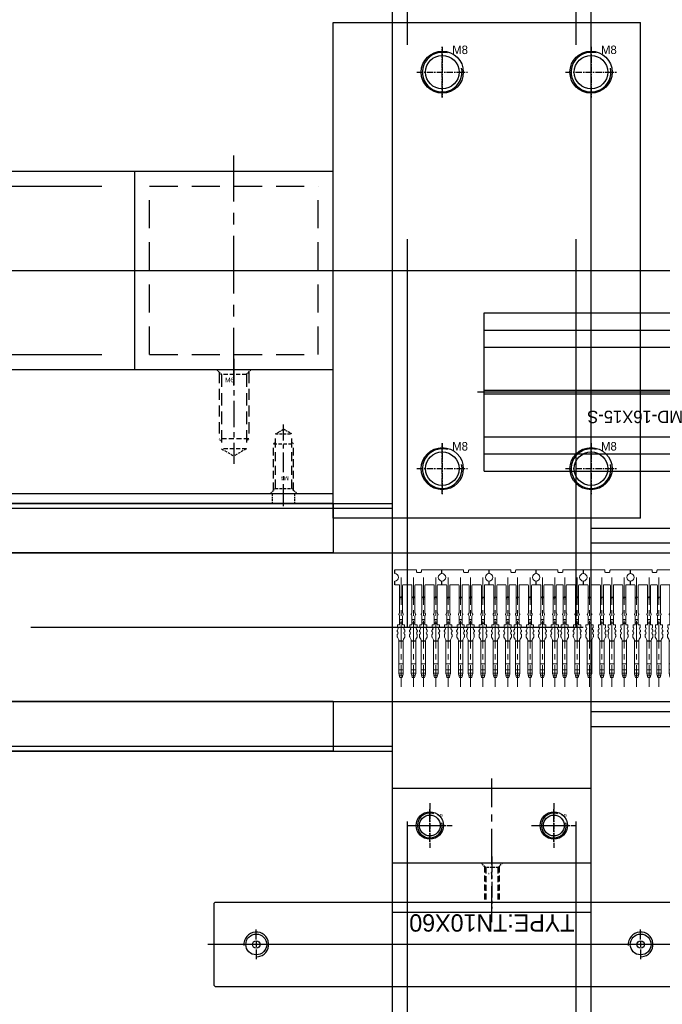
# Model space of a CAD drawing. Header units: millimetres. Extents: x -1657 to 8845, y -11980 to 3013.
# Tile 113 of 256: x 6 to 136, y 626 to 825. Entities that reach past the tile are written whole.
import ezdxf

# ---------------------------------------------------------------- set-up
doc = ezdxf.new("R2010")
doc.units = ezdxf.units.MM
for name, pattern in [('CENTER', [2, 1.25, -0.25, 0.25, -0.25]), ('DASHED', [0.75, 0.5, -0.25]), ('DASHED2', [0.375, 0.25, -0.125])]:
    doc.linetypes.add(name, pattern=pattern)
for name, color, linetype in [('01', 6, 'Continuous'), ('图层12', 94, 'Continuous'), ('图层167', 7, 'Continuous'), ('图层171', 118, 'Continuous'), ('图层33', 235, 'Continuous'), ('推料气缸', 251, 'Continuous'), ('料盘', 247, 'Continuous'), ('方管', 252, 'Continuous'), ('方管2', 2, 'Continuous'), ('端子流道', 183, 'Continuous'), ('错位', 252, 'Continuous')]:
    doc.layers.add(name, color=color, linetype=linetype)

# ---------------------------------------------------------------- blocks, each defined once
blk = doc.blocks.new('E52E')
at = {"layer": '推料气缸'}
for p, q in [((-117.8, 0), (-112.8, 0)), ((-117.8, 0), (-117.8, -17)), ((-105.6, 0), (-105.8, -0.2)), ((0, 0), (-105.6, 0)), ((0, 0), (0.2, -0.2)), ((-112.8, 0), (-112.8, -5.93)), ((-105.8, -0.2), (-105.8, -16.8)), ((0.2, -0.2), (0.2, -16.8)), ((-112.8, -3.53), (-111.8, -3.43)), ((-112.8, -3.53), (-112.8, -5.5)), ((-111.8, -2.75), (-111.3, -2.5)), ((-111.8, -2.75), (-111.8, -5.5)), ((-111.3, -2.5), (-108.8, -2.5)), ((-108.8, -2.5), (-108.8, -5.5)), ((-108.3, -2.5), (-106.3, -2.5)), ((-113.5, -5.93), (-111.3, -5.93)), ((-113.5, -5.93), (-113.5, -11.08)), ((-113.3, -8.5), (-113.3, -5.93)), ((-111.3, -5.93), (-110.87, -5.5)), ((-105.8, -5.5), (-110.87, -5.5)), ((-85.8, -7.5), (-85.8, -5.5)), ((-8.3, -7.5), (-8.3, -5.5)), ((-113.3, -11.08), (-113.3, -8.5)), ((-105.8, -12.75), (-105.8, -9.25)), ((-85.8, -9), (-85.8, -8)), ((-85.8, -9.5), (-85.8, -11.5)), ((-8.3, -9), (-8.3, -8)), ((-8.3, -9.5), (-8.3, -11.5)), ((-113.5, -11.08), (-111.3, -11.08)), ((-112.8, -11.08), (-112.8, -17)), ((-111.3, -11.08), (-110.87, -11.5)), ((-105.8, -11.5), (-110.87, -11.5)), ((-105.8, -16.8), (-105.8, -14)), ((-117.8, -17), (-112.8, -17)), ((-105.8, -16.8), (-105.6, -17)), ((0, -17), (-105.6, -17)), ((0, -17), (0.2, -16.8))]:
    blk.add_line(p, q, dxfattribs=at)
at = {"layer": '推料气缸', "ltscale": 4}
for p, q in [((-113.92, -6), (-104.97, -6)), ((-119.58, -8.5), (1.43, -8.5))]:
    blk.add_line(p, q, dxfattribs=at)
at = {"layer": '推料气缸'}
for centre, radius in [((-85.8, -8.5), 2.1), ((-85.8, -8.5), 0.75), ((-8.3, -8.5), 2.1), ((-8.3, -8.5), 0.75)]:
    blk.add_circle(centre, radius, dxfattribs=at)
for centre, radius, start, end in [((-108.48, -4.25), 3.32, 148.23, 202.091), ((-105.48, -4.25), 3.32, 148.23, 202.091), ((-109.12, -4.25), 3.32, 337.909, 31.77), ((-85.8, -8.5), 2.5, 95, 5), ((-8.3, -8.5), 2.5, 95, 5)]:
    blk.add_arc(centre, radius, start, end, dxfattribs=at)
at = {"layer": '推料气缸', "insert": (-72.45, -11.09), "char_height": 3.5, "width": 35.8492, "attachment_point": 1}
blk.add_mtext('TYPE:TN10X60', dxfattribs=at)
blk = doc.blocks.new('E6F2')
at = {"layer": '图层12', "color": 1, "linetype": 'CENTER', "ltscale": 2.55}
blk.add_line((-1.24, 2.26), (-1.24, -8.22), dxfattribs=at)
at = {"layer": '图层12', "color": 4, "linetype": 'DASHED', "ltscale": 0.471405}
for p, q in [((-2.47, 0), (-3.47, 1)), ((0, 0), (1, 1))]:
    blk.add_line(p, q, dxfattribs=at)
at = {"layer": '图层12', "color": 4, "linetype": 'DASHED', "ltscale": 2.420833}
for p, q in [((-2.74, 0.26), (-2.74, -7)), ((0.26, 0.26), (0.26, -7))]:
    blk.add_line(p, q, dxfattribs=at)
at = {"layer": '图层12', "color": 4, "linetype": 'DASHED', "ltscale": 0.825}
blk.add_line((0, 0), (-2.47, 0), dxfattribs=at)
at = {"layer": '图层12', "color": 4, "linetype": 'DASHED', "ltscale": 2.333333}
for p, q in [((-2.47, 0), (-2.47, -7)), ((0, 0), (0, -7))]:
    blk.add_line(p, q, dxfattribs=at)
at = {"layer": '图层12'}
blk.add_text('M3', height=0.326, dxfattribs=at).set_placement((-2.05, -1.37))
blk = doc.blocks.new('FC94')
at = {"layer": '01', "ltscale": 1.375}
for p, q in [((-9.5, 0), (-9.5, 0.75)), ((0, 0), (0, 0.75)), ((-9.5, -2.25), (-9.5, -1.5)), ((0, -2.25), (0, -1.5))]:
    blk.add_line(p, q, dxfattribs=at)
at = {"layer": '01', "color": 1, "linetype": 'CENTER', "lineweight": 9, "ltscale": 4.419291}
for p, q in [((-8.25, -0.77), (-8.25, -22.87)), ((-5.75, -0.77), (-5.75, -22.87)), ((-3.75, -0.77), (-3.75, -22.87)), ((-1.25, -0.77), (-1.25, -22.87))]:
    blk.add_line(p, q, dxfattribs=at)
at = {"layer": '01', "linetype": 'Continuous', "lineweight": 15}
for p, q in [((-8.7, -2.25), (-9.5, -2.25)), ((-8.55, -2.4), (-8.55, -7.88)), ((-7.95, -2.4), (-7.95, -7.88)), ((-7.8, -2.25), (-6.2, -2.25)), ((-6.05, -2.4), (-6.05, -7.88)), ((-5.45, -2.4), (-5.45, -7.88)), ((-5.3, -2.25), (-4.2, -2.25)), ((-4.05, -2.4), (-4.05, -7.88)), ((-3.45, -2.4), (-3.45, -7.88)), ((-1.7, -2.25), (-3.3, -2.25)), ((-1.55, -2.4), (-1.55, -7.88)), ((-0.95, -2.4), (-0.95, -7.88)), ((0, -2.25), (-0.8, -2.25)), ((-0.8, -2.25), (0, -2.25)), ((-8.55, -8.55), (-8.55, -10.26)), ((-7.95, -8.55), (-7.95, -10.26)), ((-6.05, -8.55), (-6.05, -10.26)), ((-5.45, -8.55), (-5.45, -10.26)), ((-4.05, -8.55), (-4.05, -10.26)), ((-3.45, -8.55), (-3.45, -10.26)), ((-1.55, -8.55), (-1.55, -10.26)), ((-0.95, -8.55), (-0.95, -10.26)), ((-9.04, -11.58), (-9.04, -11.54)), ((-8.98, -11.4), (-8.88, -11.3)), ((-8.91, -11.79), (-8.98, -11.72)), ((-8.97, -10.78), (-8.97, -10.36)), ((-8.97, -10.36), (-8.65, -10.36)), ((-8.97, -10.36), (-8.65, -10.36)), ((-8.88, -10.95), (-8.91, -10.92)), ((-8.55, -9.98), (-7.95, -9.98)), ((-7.53, -10.36), (-7.85, -10.36)), ((-7.53, -10.36), (-7.85, -10.36)), ((-7.62, -10.95), (-7.59, -10.92)), ((-7.52, -11.4), (-7.62, -11.3)), ((-7.59, -11.79), (-7.52, -11.72)), ((-7.53, -10.78), (-7.53, -10.36)), ((-7.46, -11.58), (-7.46, -11.54)), ((-6.54, -11.58), (-6.54, -11.54)), ((-6.48, -11.4), (-6.38, -11.3)), ((-6.41, -11.79), (-6.48, -11.72)), ((-6.47, -10.36), (-6.15, -10.36)), ((-6.47, -10.36), (-6.15, -10.36)), ((-6.47, -10.78), (-6.47, -10.36)), ((-6.38, -10.95), (-6.41, -10.92)), ((-6.05, -9.98), (-5.45, -9.98)), ((-5.03, -10.36), (-5.35, -10.36)), ((-5.03, -10.36), (-5.35, -10.36)), ((-5.12, -10.95), (-5.09, -10.92)), ((-5.02, -11.4), (-5.12, -11.3)), ((-5.09, -11.79), (-5.02, -11.72)), ((-5.03, -10.78), (-5.03, -10.36)), ((-4.96, -11.58), (-4.96, -11.54)), ((-4.54, -11.58), (-4.54, -11.54)), ((-4.48, -11.4), (-4.38, -11.3)), ((-4.41, -11.79), (-4.48, -11.72)), ((-4.47, -10.36), (-4.15, -10.36)), ((-4.47, -10.36), (-4.15, -10.36)), ((-4.47, -10.78), (-4.47, -10.36)), ((-4.38, -10.95), (-4.41, -10.92)), ((-4.05, -9.98), (-3.45, -9.98)), ((-3.03, -10.36), (-3.35, -10.36)), ((-3.03, -10.36), (-3.35, -10.36)), ((-3.12, -10.95), (-3.09, -10.92)), ((-3.02, -11.4), (-3.12, -11.3)), ((-3.09, -11.79), (-3.02, -11.72)), ((-3.03, -10.78), (-3.03, -10.36)), ((-2.96, -11.58), (-2.96, -11.54)), ((-2.04, -11.58), (-2.04, -11.54)), ((-1.98, -11.4), (-1.88, -11.3)), ((-1.91, -11.79), (-1.98, -11.72)), ((-1.97, -10.36), (-1.65, -10.36)), ((-1.97, -10.36), (-1.65, -10.36)), ((-1.97, -10.78), (-1.97, -10.36)), ((-1.88, -10.95), (-1.91, -10.92)), ((-0.53, -10.36), (-0.85, -10.36)), ((-0.53, -10.36), (-0.85, -10.36)), ((-0.62, -10.95), (-0.59, -10.92)), ((-0.52, -11.4), (-0.62, -11.3)), ((-0.59, -11.79), (-0.52, -11.72)), ((-0.53, -10.78), (-0.53, -10.36)), ((-0.46, -11.58), (-0.46, -11.54)), ((-9.02, -12.71), (-9.02, -12.34)), ((-8.76, -13.25), (-9, -12.8)), ((-8.96, -12.2), (-8.91, -12.14)), ((-8.7, -13.56), (-8.7, -13.48)), ((-8.7, -13.66), (-8.7, -13.56)), ((-7.8, -13.56), (-8.7, -13.56)), ((-8.7, -18.17), (-8.7, -13.66)), ((-7.8, -13.66), (-8.7, -13.66)), ((-7.8, -13.56), (-7.8, -13.48)), ((-7.8, -13.66), (-7.8, -13.56)), ((-7.8, -18.17), (-7.8, -13.66)), ((-7.74, -13.25), (-7.5, -12.8)), ((-7.54, -12.2), (-7.59, -12.14)), ((-7.48, -12.71), (-7.48, -12.34)), ((-6.52, -12.71), (-6.52, -12.34)), ((-6.26, -13.25), (-6.5, -12.8)), ((-6.46, -12.2), (-6.41, -12.14)), ((-6.2, -13.56), (-6.2, -13.48)), ((-6.2, -13.66), (-6.2, -13.56)), ((-5.3, -13.56), (-6.2, -13.56)), ((-6.2, -18.17), (-6.2, -13.66)), ((-5.3, -13.66), (-6.2, -13.66)), ((-5.3, -13.56), (-5.3, -13.48)), ((-5.3, -13.66), (-5.3, -13.56)), ((-5.3, -18.17), (-5.3, -13.66)), ((-5.24, -13.25), (-5, -12.8)), ((-5.04, -12.2), (-5.09, -12.14)), ((-4.98, -12.71), (-4.98, -12.34)), ((-4.52, -12.71), (-4.52, -12.34)), ((-4.26, -13.25), (-4.5, -12.8)), ((-4.46, -12.2), (-4.41, -12.14)), ((-4.2, -13.56), (-4.2, -13.48)), ((-4.2, -13.66), (-4.2, -13.56)), ((-3.3, -13.56), (-4.2, -13.56)), ((-4.2, -18.17), (-4.2, -13.66)), ((-3.3, -13.66), (-4.2, -13.66)), ((-3.3, -13.56), (-3.3, -13.48)), ((-3.3, -13.66), (-3.3, -13.56)), ((-3.3, -18.17), (-3.3, -13.66)), ((-3.24, -13.25), (-3, -12.8)), ((-3.04, -12.2), (-3.09, -12.14)), ((-2.98, -12.71), (-2.98, -12.34)), ((-2.02, -12.71), (-2.02, -12.34)), ((-1.76, -13.25), (-2, -12.8)), ((-1.96, -12.2), (-1.91, -12.14)), ((-1.7, -13.56), (-1.7, -13.48)), ((-1.7, -13.66), (-1.7, -13.56)), ((-0.8, -13.56), (-1.7, -13.56)), ((-1.7, -18.17), (-1.7, -13.66)), ((-0.8, -13.66), (-1.7, -13.66)), ((-0.8, -13.56), (-0.8, -13.48)), ((-0.8, -13.66), (-0.8, -13.56)), ((-0.8, -18.17), (-0.8, -13.66)), ((-0.74, -13.25), (-0.5, -12.8)), ((-0.54, -12.2), (-0.59, -12.14)), ((-0.48, -12.71), (-0.48, -12.34)), ((-8.7, -19.41), (-8.7, -18.17)), ((-7.8, -18.17), (-8.7, -18.17)), ((-8.7, -20.11), (-8.7, -19.41)), ((-7.8, -19.41), (-8.7, -19.41)), ((-7.8, -19.41), (-7.8, -18.17)), ((-7.8, -20.11), (-7.8, -19.41)), ((-6.2, -19.41), (-6.2, -18.17)), ((-5.3, -18.17), (-6.2, -18.17)), ((-6.2, -20.11), (-6.2, -19.41)), ((-5.3, -19.41), (-6.2, -19.41)), ((-5.3, -19.41), (-5.3, -18.17)), ((-5.3, -20.11), (-5.3, -19.41)), ((-4.2, -19.41), (-4.2, -18.17)), ((-3.3, -18.17), (-4.2, -18.17)), ((-4.2, -20.11), (-4.2, -19.41)), ((-3.3, -19.41), (-4.2, -19.41)), ((-3.3, -19.41), (-3.3, -18.17)), ((-3.3, -20.11), (-3.3, -19.41)), ((-1.7, -19.41), (-1.7, -18.17)), ((-0.8, -18.17), (-1.7, -18.17)), ((-1.7, -20.11), (-1.7, -19.41)), ((-0.8, -19.41), (-1.7, -19.41)), ((-0.8, -19.41), (-0.8, -18.17)), ((-0.8, -20.11), (-0.8, -19.41)), ((-8.7, -20.14), (-8.7, -20.11)), ((-7.8, -20.11), (-8.7, -20.11)), ((-8.7, -20.16), (-8.7, -20.14)), ((-8.61, -20.49), (-8.5, -20.94)), ((-7.89, -20.49), (-8.61, -20.49)), ((-8.5, -20.96), (-8.61, -20.5)), ((-8, -20.94), (-8.5, -20.94)), ((-8.5, -20.94), (-8.5, -20.96)), ((-8, -20.96), (-8.5, -20.96)), ((-8, -20.94), (-7.89, -20.49)), ((-7.89, -20.5), (-8, -20.96)), ((-8, -20.96), (-8, -20.94)), ((-7.8, -20.14), (-7.8, -20.11)), ((-7.8, -20.14), (-7.8, -20.16)), ((-6.2, -20.14), (-6.2, -20.11)), ((-5.3, -20.11), (-6.2, -20.11)), ((-6.2, -20.16), (-6.2, -20.14)), ((-6.11, -20.49), (-6, -20.94)), ((-5.39, -20.49), (-6.11, -20.49)), ((-6, -20.96), (-6.11, -20.5)), ((-5.51, -20.94), (-6, -20.94)), ((-6, -20.94), (-6, -20.96)), ((-5.51, -20.96), (-6, -20.96)), ((-5.51, -20.94), (-5.39, -20.49)), ((-5.39, -20.5), (-5.51, -20.96)), ((-5.51, -20.96), (-5.51, -20.94)), ((-5.3, -20.14), (-5.3, -20.11)), ((-5.3, -20.14), (-5.3, -20.16)), ((-4.2, -20.14), (-4.2, -20.11)), ((-3.3, -20.11), (-4.2, -20.11)), ((-4.2, -20.16), (-4.2, -20.14)), ((-4.11, -20.49), (-4, -20.94)), ((-3.39, -20.49), (-4.11, -20.49)), ((-4, -20.96), (-4.11, -20.5)), ((-3.5, -20.94), (-4, -20.94)), ((-4, -20.94), (-4, -20.96)), ((-3.5, -20.96), (-4, -20.96)), ((-3.5, -20.94), (-3.39, -20.49)), ((-3.39, -20.5), (-3.5, -20.96)), ((-3.5, -20.96), (-3.5, -20.94)), ((-3.3, -20.14), (-3.3, -20.11)), ((-3.3, -20.14), (-3.3, -20.16)), ((-1.7, -20.14), (-1.7, -20.11)), ((-0.8, -20.11), (-1.7, -20.11)), ((-1.7, -20.16), (-1.7, -20.14)), ((-1.61, -20.49), (-1.5, -20.94)), ((-0.89, -20.49), (-1.61, -20.49)), ((-1.5, -20.96), (-1.61, -20.5)), ((-1.01, -20.94), (-1.5, -20.94)), ((-1.5, -20.94), (-1.5, -20.96)), ((-1.01, -20.96), (-1.5, -20.96)), ((-1.01, -20.94), (-0.89, -20.49)), ((-0.89, -20.5), (-1.01, -20.96)), ((-1.01, -20.96), (-1.01, -20.94)), ((-0.8, -20.14), (-0.8, -20.11)), ((-0.8, -20.14), (-0.8, -20.16))]:
    blk.add_line(p, q, dxfattribs=at)
at = {"layer": '01', "linetype": 'DASHED2', "lineweight": 9, "ltscale": 0.5}
for p, q in [((-8.35, -4.67), (-8.55, -5.17)), ((-8.35, -4.67), (-8.15, -4.67)), ((-7.95, -5.17), (-8.15, -4.67)), ((-5.85, -4.67), (-6.05, -5.17)), ((-5.85, -4.67), (-5.65, -4.67)), ((-5.45, -5.17), (-5.65, -4.67)), ((-3.85, -4.67), (-4.05, -5.17)), ((-3.85, -4.67), (-3.65, -4.67)), ((-3.45, -5.17), (-3.65, -4.67)), ((-1.35, -4.67), (-1.55, -5.17)), ((-1.35, -4.67), (-1.15, -4.67)), ((-0.95, -5.17), (-1.15, -4.67))]:
    blk.add_line(p, q, dxfattribs=at)
at = {"layer": '01'}
for p, q in [((-7.95, -9.34), (-8.55, -9.34)), ((-5.45, -9.34), (-6.05, -9.34)), ((-3.45, -9.34), (-4.05, -9.34)), ((-0.95, -9.34), (-1.55, -9.34)), ((-7.95, -9.98), (-8.55, -9.98)), ((-5.45, -9.98), (-6.05, -9.98)), ((-5.45, -9.98), (-6.05, -9.98)), ((-3.45, -9.98), (-4.05, -9.98)), ((-0.95, -9.98), (-1.55, -9.98)), ((-1.55, -9.98), (-0.95, -9.98))]:
    blk.add_line(p, q, dxfattribs=at)
at = {"layer": '01', "linetype": 'Continuous', "lineweight": 15}
blk.add_lwpolyline([(-9.5, 0.75), (-5.15, 0.75)], dxfattribs=at)
blk.add_lwpolyline([(-5.15, 0.75), (-5.15, 0.4, 0.414214), (-5, 0.25), (-4.3, 0.25, 0.414214), (-4.15, 0.4), (-4.15, 0.6, -0.414214), (-4, 0.75), (0, 0.75)], format="xyb", dxfattribs=at)
for centre, radius, start, end in [((-9.5, -0.75), 0.75, 270, 90), ((0, -0.75), 0.75, 90, 270), ((-8.7, -2.4), 0.15, 0, 90), ((-7.8, -2.4), 0.15, 90, 180), ((-6.2, -2.4), 0.15, 360, 90), ((-5.3, -2.4), 0.15, 90, 180), ((-4.2, -2.4), 0.15, 360, 90), ((-3.3, -2.4), 0.15, 90, 180), ((-1.7, -2.4), 0.15, 360, 90), ((-0.8, -2.4), 0.15, 90, 180), ((-8.85, -7.88), 0.3, 311.8103, 0), ((-7.65, -7.88), 0.3, 180, 228.1897), ((-6.35, -7.88), 0.3, 311.8103, 0), ((-5.15, -7.88), 0.3, 180, 228.1897), ((-4.35, -7.88), 0.3, 311.8103, 0), ((-3.15, -7.88), 0.3, 180, 228.1897), ((-1.85, -7.88), 0.3, 311.8103, 0), ((-0.65, -7.88), 0.3, 180, 228.1897), ((-8.55, -8.22), 0.15, 131.8103, 228.1897), ((-8.85, -8.55), 0.3, 0, 48.1897), ((-7.65, -8.55), 0.3, 131.8103, 180), ((-7.95, -8.22), 0.15, 311.8103, 48.1897), ((-6.05, -8.22), 0.15, 131.8103, 228.1897), ((-6.35, -8.55), 0.3, 0, 48.1897), ((-5.15, -8.55), 0.3, 131.8103, 180), ((-5.45, -8.22), 0.15, 311.8103, 48.1897), ((-4.05, -8.22), 0.15, 131.8103, 228.1897), ((-4.35, -8.55), 0.3, 0, 48.1897), ((-3.15, -8.55), 0.3, 131.8103, 180), ((-3.45, -8.22), 0.15, 311.8103, 48.1897), ((-1.55, -8.22), 0.15, 131.8103, 228.1897), ((-1.85, -8.55), 0.3, 0, 48.1897), ((-0.65, -8.55), 0.3, 131.8103, 180), ((-0.95, -8.22), 0.15, 311.8103, 48.1897), ((-8.84, -11.54), 0.2, 135, 180), ((-8.84, -11.58), 0.2, 180, 225), ((-8.77, -10.78), 0.2, 180, 225), ((-9.08, -11.97), 0.25, 315, 45), ((-9.06, -11.12), 0.25, 315, 45), ((-8.65, -10.26), 0.1, 270, 0), ((-8.65, -10.26), 0.1, 270, 0), ((-7.85, -10.26), 0.1, 180, 270), ((-7.85, -10.26), 0.1, 180, 270), ((-7.44, -11.12), 0.25, 135, 225), ((-7.42, -11.97), 0.25, 135, 225), ((-7.73, -10.78), 0.2, 315, 0), ((-7.66, -11.54), 0.2, 0, 45), ((-7.66, -11.58), 0.2, 315, 0), ((-6.34, -11.54), 0.2, 135, 180), ((-6.34, -11.58), 0.2, 180, 225), ((-6.27, -10.78), 0.2, 180, 225), ((-6.58, -11.97), 0.25, 315, 45), ((-6.56, -11.12), 0.25, 315, 45), ((-6.15, -10.26), 0.1, 270, 0), ((-6.15, -10.26), 0.1, 270, 0), ((-5.35, -10.26), 0.1, 180, 270), ((-5.35, -10.26), 0.1, 180, 270), ((-4.94, -11.12), 0.25, 135, 225), ((-4.92, -11.97), 0.25, 135, 225), ((-5.23, -10.78), 0.2, 315, 0), ((-5.16, -11.54), 0.2, 0, 45), ((-5.16, -11.58), 0.2, 315, 0), ((-4.34, -11.54), 0.2, 135, 180), ((-4.34, -11.58), 0.2, 180, 225), ((-4.27, -10.78), 0.2, 180, 225), ((-4.58, -11.97), 0.25, 315, 45), ((-4.56, -11.12), 0.25, 315, 45), ((-4.15, -10.26), 0.1, 270, 0), ((-4.15, -10.26), 0.1, 270, 0), ((-3.35, -10.26), 0.1, 180, 270), ((-3.35, -10.26), 0.1, 180, 270), ((-2.94, -11.12), 0.25, 135, 225), ((-2.92, -11.97), 0.25, 135, 225), ((-3.23, -10.78), 0.2, 315, 0), ((-3.16, -11.54), 0.2, 0, 45), ((-3.16, -11.58), 0.2, 315, 0), ((-1.84, -11.54), 0.2, 135, 180), ((-1.84, -11.58), 0.2, 180, 225), ((-1.77, -10.78), 0.2, 180, 225), ((-2.08, -11.97), 0.25, 315, 45), ((-2.06, -11.12), 0.25, 315, 45), ((-1.65, -10.26), 0.1, 270, 0), ((-1.65, -10.26), 0.1, 270, 0), ((-0.85, -10.26), 0.1, 180, 270), ((-0.85, -10.26), 0.1, 180, 270), ((-0.44, -11.12), 0.25, 135, 225), ((-0.42, -11.97), 0.25, 135, 225), ((-0.73, -10.78), 0.2, 315, 0), ((-0.66, -11.54), 0.2, 0, 45), ((-0.66, -11.58), 0.2, 315, 0), ((-8.82, -12.34), 0.2, 135, 180), ((-8.82, -12.71), 0.2, 180, 208.0725), ((-9.2, -13.48), 0.5, 0, 28.0725), ((-7.3, -13.48), 0.5, 151.9275, 180), ((-7.68, -12.34), 0.2, 0, 45), ((-7.68, -12.71), 0.2, 331.9275, 0), ((-6.32, -12.34), 0.2, 135, 180), ((-6.32, -12.71), 0.2, 180, 208.0725), ((-6.7, -13.48), 0.5, 0, 28.0725), ((-6.7, -13.48), 0.5, 0, 28.0725), ((-4.8, -13.48), 0.5, 151.9275, 180), ((-5.18, -12.34), 0.2, 0, 45), ((-5.18, -12.71), 0.2, 331.9275, 0), ((-4.32, -12.34), 0.2, 135, 180), ((-4.32, -12.71), 0.2, 180, 208.0725), ((-4.7, -13.48), 0.5, 0, 28.0725), ((-2.8, -13.48), 0.5, 151.9275, 180), ((-3.18, -12.34), 0.2, 0, 45), ((-3.18, -12.71), 0.2, 331.9275, 0), ((-1.82, -12.34), 0.2, 135, 180), ((-1.82, -12.71), 0.2, 180, 208.0725), ((-2.2, -13.48), 0.5, 0, 28.0725), ((-0.3, -13.48), 0.5, 151.9275, 180), ((-0.68, -12.34), 0.2, 0, 45), ((-0.68, -12.71), 0.2, 331.9275, 0)]:
    blk.add_arc(centre, radius, start, end, dxfattribs=at)
for centre, major_axis, ratio, start_param, end_param in [((-8.61, -20.46), (-0.137, 0.55), 0.012316, 0.950782, 1.620081), ((-8.61, -20.46), (-0.2, 0.8), 0.012316, 1.179406, 1.620081), ((-7.89, -20.46), (0.141, 0.55), 0.012587, 4.663251, 5.33255), ((-7.89, -20.46), (0.205, 0.8), 0.012587, 4.663251, 5.103926), ((-6.11, -20.46), (-0.137, 0.55), 0.012316, 0.950782, 1.620081), ((-6.11, -20.46), (-0.2, 0.8), 0.012316, 1.179406, 1.620081), ((-5.39, -20.46), (0.141, 0.55), 0.012587, 4.663251, 5.33255), ((-5.39, -20.46), (0.205, 0.8), 0.012587, 4.663251, 5.103926), ((-4.11, -20.46), (-0.137, 0.55), 0.012316, 0.950782, 1.620081), ((-4.11, -20.46), (-0.2, 0.8), 0.012316, 1.179406, 1.620081), ((-3.39, -20.46), (0.141, 0.55), 0.012587, 4.663251, 5.33255), ((-3.39, -20.46), (0.205, 0.8), 0.012587, 4.663251, 5.103926), ((-1.61, -20.46), (-0.137, 0.55), 0.012316, 0.950782, 1.620081), ((-1.61, -20.46), (-0.2, 0.8), 0.012316, 1.179406, 1.620081), ((-0.89, -20.46), (0.141, 0.55), 0.012587, 4.663251, 5.33255), ((-0.89, -20.46), (0.205, 0.8), 0.012587, 4.663251, 5.103926)]:
    blk.add_ellipse(centre, major_axis=major_axis, ratio=ratio, start_param=start_param, end_param=end_param, dxfattribs=at)
blk = doc.blocks.new('10AC9')
at = {"layer": '01', "ltscale": 0.625}
for p in [(-104.1, -63.79), (-94.6, -63.79), (-85.1, -63.79), (-75.6, -63.79), (-66.1, -63.79), (-56.6, -63.79)]:
    blk.add_blockref('FC94', p, dxfattribs=at)
blk = doc.blocks.new('1A107')
at = {"layer": '错位'}
for p, q in [((1.32, 16), (56.32, 16)), ((1.32, -16), (1.32, 16)), ((56.32, -16), (56.32, 16)), ((1.32, 12.45), (56.32, 12.45)), ((49.32, 8.33), (49.32, 11.47)), ((1.32, 9.05), (46.12, 9.05)), ((52.52, 9.05), (56.32, 9.05)), ((47.99, 7), (44.85, 7)), ((49.99, 7), (48.65, 7)), ((49.32, 7.67), (49.32, 6.33)), ((50.65, 7), (53.79, 7)), ((49.32, 5.67), (49.32, 2.53)), ((71.32, 3.95), (71.71, 4.62)), ((71.71, 4.62), (74.93, 4.62)), ((75.32, 3.95), (74.93, 4.62)), ((69.32, 3), (56.32, 3)), ((69.32, 3), (69.32, 1.66)), ((69.82, 2.5), (69.32, 3)), ((69.82, -2.5), (69.82, 2.5)), ((71.32, 2.45), (69.82, 2.45)), ((71.32, -3.95), (71.32, 3.95)), ((71.32, -2.5), (71.32, 2.5)), ((71.32, 2.5), (71.32, 2.5)), ((71.32, 2.12), (71.32, 2.12)), ((75.32, -3.95), (75.32, 3.95)), ((75.32, 2.5), (81.82, 2.5)), ((75.32, 2.12), (82.19, 2.12)), ((81.82, 2.5), (81.82, -2.5)), ((82.32, 2), (81.82, 2.5)), ((82.32, -2), (82.32, 2)), ((0, 0), (83.32, 0)), ((1.32, 0.35), (56.32, 0.35)), ((66.32, 1.66), (69.32, 1.66)), ((69.32, 1.66), (66.32, -1.66)), ((69.32, -1.66), (66.32, 1.66)), ((66.32, 1.66), (66.32, -1.66)), ((69.82, 0), (69.32, 1.66)), ((69.32, -1.66), (69.82, 0)), ((71.71, 0), (74.93, 0)), ((1.32, -0.35), (56.32, -0.35)), ((66.32, -1.66), (69.32, -1.66)), ((69.32, -1.66), (69.32, -3)), ((49.32, -5.67), (49.32, -2.53)), ((69.32, -3), (56.32, -3)), ((69.82, -2.5), (69.32, -3)), ((71.32, -2.45), (69.82, -2.45)), ((71.32, -2.12), (71.32, -2.12)), ((71.32, -2.5), (71.32, -2.5)), ((71.32, -3.95), (71.71, -4.62)), ((75.32, -3.95), (74.93, -4.62)), ((82.19, -2.12), (75.32, -2.12)), ((81.82, -2.5), (75.32, -2.5)), ((81.82, -2.5), (82.32, -2)), ((71.71, -4.62), (74.93, -4.62)), ((47.99, -7), (44.85, -7)), ((49.99, -7), (48.65, -7)), ((49.32, -6.33), (49.32, -7.67)), ((50.65, -7), (53.79, -7)), ((1.32, -9.05), (46.12, -9.05)), ((49.32, -8.33), (49.32, -11.47)), ((52.52, -9.05), (56.32, -9.05)), ((1.32, -12.45), (56.32, -12.45)), ((1.32, -16), (56.32, -16))]:
    blk.add_line(p, q, dxfattribs=at)
for centre, radius in [((49.32, 7), 3.8), ((49.32, 7), 2.25), ((49.32, -7), 3.8), ((49.32, -7), 2.25)]:
    blk.add_circle(centre, radius, dxfattribs=at)
for centre, start, end in [((78.42, 2.31), 180, 198.9842), ((68.22, 2.31), 341.0158, 0), ((78.42, -2.31), 161.0158, 180), ((68.22, -2.31), 0, 18.9842)]:
    blk.add_arc(centre, 7.1, start, end, dxfattribs=at)
blk.add_text('MD-16X15-S', height=2.5, rotation=180, dxfattribs=at).set_placement((41.42, -3.78))
blk = doc.blocks.new('5C')
at = {"color": 1, "linetype": 'CENTER'}
for p, q in [((0, 4.5), (0, -4.5)), ((-4.5, 0), (4.5, 0))]:
    blk.add_line(p, q, dxfattribs=at)
blk.add_circle((0, 0), 2.1)
at = {"color": 2, "linetype": 'Continuous'}
blk.add_arc((0, 0), 2.5, 70.7735, 12.493, dxfattribs=at)
blk.add_text('M5', height=0.54).set_placement((1.62, 1.8))
blk = doc.blocks.new('8C')
at = {"color": 1, "linetype": 'CENTER'}
for p, q in [((0, 5.12), (0, -5.12)), ((-5.12, 0), (5.12, 0))]:
    blk.add_line(p, q, dxfattribs=at)
blk.add_circle((0, 0), 3.38)
at = {"color": 2, "linetype": 'Continuous'}
blk.add_arc((0, 0), 4, 75.1204, 11.9339, dxfattribs=at)
blk.add_text('M8', height=1.709).set_placement((2.01, 3.65))
blk = doc.blocks.new('27AF9')
at = {"layer": '图层33', "ltscale": 0.867769}
for p, q in [((-97.9, 0), (-97.9, 10)), ((-97.9, 10), (102.1, 10)), ((-97.9, 0), (102.1, 0))]:
    blk.add_line(p, q, dxfattribs=at)
blk = doc.blocks.new('254AC')
at = {"layer": '端子流道', "ltscale": 5}
for p, q in [((-182.25, 2), (7.75, 2)), ((-408.24, 0), (19.75, 0)), ((19.75, -50), (19.75, 0)), ((-460.25, -1), (19.75, -1)), ((-460.25, -49), (19.75, -49)), ((-408.24, -50), (19.75, -50))]:
    blk.add_line(p, q, dxfattribs=at)
at = {"layer": '端子流道', "color": 4, "linetype": 'DASHED', "ltscale": 0.666667}
for p, q in [((-4.5, 0), (-4.5, 2)), ((0, 0), (0, 2))]:
    blk.add_line(p, q, dxfattribs=at)
at = {"layer": '端子流道', "color": 1, "linetype": 'CENTER', "ltscale": 0.624358}
blk.add_line((-2.25, -0.56), (-2.25, 2.56), dxfattribs=at)
at = {"layer": '端子流道', "ltscale": 1.125}
blk.add_line((7.75, 0), (7.75, 2), dxfattribs=at)
at = {"layer": '端子流道', "color": 1, "linetype": 'CENTER', "ltscale": 111.36}
blk.add_line((-498.65, -25), (58.15, -25), dxfattribs=at)
blk = doc.blocks.new('6F')
at = {"color": 4, "linetype": 'DASHED', "ltscale": 0.471405}
for p, q in [((1, 2.5), (0, 3.5)), ((1, -2.5), (0, -3.5))]:
    blk.add_line(p, q, dxfattribs=at)
at = {"color": 4, "linetype": 'DASHED', "ltscale": 4.5}
for p, q in [((0.5, 3), (14, 3)), ((0.5, -3), (14, -3))]:
    blk.add_line(p, q, dxfattribs=at)
at = {"color": 4, "linetype": 'DASHED', "ltscale": 1.666667}
for p, q in [((1, 2.5), (1, -2.5)), ((16, 2.5), (16, -2.5))]:
    blk.add_line(p, q, dxfattribs=at)
at = {"color": 4, "linetype": 'DASHED', "ltscale": 5}
for p, q in [((1, 2.5), (16, 2.5)), ((1, -2.5), (16, -2.5))]:
    blk.add_line(p, q, dxfattribs=at)
at = {"color": 4, "linetype": 'DASHED', "ltscale": 0.235702}
for p, q in [((14, 3), (14.5, 2.5)), ((14, -3), (14.5, -2.5))]:
    blk.add_line(p, q, dxfattribs=at)
at = {"color": 4, "linetype": 'DASHED', "ltscale": 2}
blk.add_line((14, 3), (14, -3), dxfattribs=at)
at = {"color": 4, "linetype": 'DASHED', "ltscale": 0.96225}
for p in [(16, 2.5), (16, -2.5)]:
    blk.add_line(p, (17.44, 0), dxfattribs=at)
at = {"color": 1, "linetype": 'CENTER', "ltscale": 4.23765}
blk.add_line((-2.16, 0), (19.03, 0), dxfattribs=at)
blk.add_text('M6', height=0.924, rotation=90).set_placement((2.56, -1.77))
blk = doc.blocks.new('4F')
at = {"color": 4, "linetype": 'DASHED', "ltscale": 0.471405}
for p, q in [((1, 1.65), (0, 2.65)), ((1, -1.65), (0, -2.65))]:
    blk.add_line(p, q, dxfattribs=at)
at = {"color": 4, "linetype": 'DASHED', "ltscale": 3.116667}
for p, q in [((0.65, 2), (10, 2)), ((0.65, -2), (10, -2))]:
    blk.add_line(p, q, dxfattribs=at)
at = {"color": 4, "linetype": 'DASHED', "ltscale": 0.164992}
for p, q in [((10, 2), (10.35, 1.65)), ((10, -2), (10.35, -1.65))]:
    blk.add_line(p, q, dxfattribs=at)
at = {"color": 4, "linetype": 'DASHED', "ltscale": 1.333333}
blk.add_line((10, 2), (10, -2), dxfattribs=at)
at = {"color": 1, "linetype": 'CENTER', "ltscale": 3.210708}
blk.add_line((-2.16, 0), (13.9, 0), dxfattribs=at)
at = {"color": 4, "linetype": 'DASHED', "ltscale": 1.1}
for p, q in [((1, 1.65), (1, -1.65)), ((12, 1.65), (12, -1.65))]:
    blk.add_line(p, q, dxfattribs=at)
at = {"color": 4, "linetype": 'DASHED', "ltscale": 3.666667}
for p, q in [((1, 1.65), (12, 1.65)), ((1, -1.65), (12, -1.65))]:
    blk.add_line(p, q, dxfattribs=at)
at = {"color": 4, "linetype": 'DASHED', "ltscale": 0.635085}
for p in [(12, 1.65), (12, -1.65)]:
    blk.add_line(p, (12.95, 0), dxfattribs=at)
blk.add_text('M4', height=0.808, rotation=90).set_placement((3.46, -1.03))
blk = doc.blocks.new('254CE')
at = {"layer": '图层171', "ltscale": 1.125}
for p, q in [((0, 0), (190, 0)), ((190, -25), (190, 0)), ((0, -25), (190, -25))]:
    blk.add_line(p, q, dxfattribs=at)
for name, p, rotation in [('6F', (170, 0), 270), ('4F', (180, -25), 90)]:
    blk.add_blockref(name, p, dxfattribs=dict(at, rotation=rotation))
blk = doc.blocks.new('2A561')
at = {"layer": '方管2', "ltscale": 2.125}
for p, q in [((0, 3), (470, 3)), ((0, -37), (470, -37))]:
    blk.add_line(p, q, dxfattribs=at)
at = {"layer": '方管2', "color": 4, "linetype": 'DASHED', "ltscale": 156.666667}
for p, q in [((0, 0), (470, 0)), ((0, -34), (470, -34))]:
    blk.add_line(p, q, dxfattribs=at)
blk = doc.blocks.new('2A531')
at = {"layer": '方管2', "ltscale": 2.125}
for p, q in [((0, -37), (0, 3)), ((0, 3), (840, 3)), ((0, -37), (840, -37))]:
    blk.add_line(p, q, dxfattribs=at)
at = {"layer": '方管2', "color": 4, "linetype": 'DASHED', "ltscale": 280}
for p, q in [((0, 0), (840, 0)), ((0, -34), (840, -34))]:
    blk.add_line(p, q, dxfattribs=at)

msp = doc.modelspace()

# ---------------------------------------------------------------- linework, layer by layer
at = {"layer": '图层12', "color": 1, "linetype": 'CENTER', "ltscale": 5.8}
msp.add_line((101.5098, 642.9368), (101.5098, 671.9368), dxfattribs=at)
at = {"layer": '图层12', "ltscale": 1.625}
for p, q in [((81.5098, 644.9368), (81.5098, 669.9368)), ((81.5098, 669.9368), (121.5098, 669.9368)), ((121.5098, 644.9368), (121.5098, 669.9368)), ((81.5098, 654.9368), (121.5098, 654.9368)), ((81.5098, 644.9368), (121.5098, 644.9368))]:
    msp.add_line(p, q, dxfattribs=at)
at = {"layer": '图层12', "color": 1, "linetype": 'CENTER'}
for p, q in [((89.0098, 659.1368), (89.0098, 665.7368)), ((114.0098, 659.1368), (114.0098, 665.7368)), ((85.7098, 662.4368), (92.3098, 662.4368)), ((110.7098, 662.4368), (117.3098, 662.4368))]:
    msp.add_line(p, q, dxfattribs=at)
at = {"layer": '图层12', "color": 4, "linetype": 'DASHED', "ltscale": 13.333333}
msp.add_line((81.5098, 646.9368), (121.5098, 646.9368), dxfattribs=at)
at = {"layer": '图层12', "ltscale": 1.625}
for centre in [(89.0098, 662.4368), (114.0098, 662.4368)]:
    msp.add_circle(centre, 2.75, dxfattribs=at)
at = {"layer": '图层167', "ltscale": 0.425}
msp.add_line((81.5098, 427.4368), (81.5098, 977.4368), dxfattribs=at)
at = {"layer": '料盘', "ltscale": 150}
for p, q in [((-330.4902, 717.4368), (269.5098, 717.4368)), ((-330.4902, 687.4368), (269.5098, 687.4368))]:
    msp.add_line(p, q, dxfattribs=at)
at = {"layer": '方管', "ltscale": 1.125}
for p, q in [((69.5098, 724.4368), (69.5098, 824.4368)), ((69.5098, 824.4368), (131.5098, 824.4368)), ((131.5098, 724.4368), (131.5098, 824.4368)), ((-490.4902, 794.4368), (69.5098, 794.4368)), ((29.5098, 754.4368), (29.5098, 794.4368)), ((29.5098, 794.4368), (69.5098, 794.4368)), ((69.5098, 754.4368), (69.5098, 794.4368)), ((69.5098, 754.4368), (69.5098, 794.4368)), ((-490.4902, 754.4368), (69.5098, 754.4368)), ((29.5098, 754.4368), (69.5098, 754.4368)), ((131.5098, 724.4368), (69.5098, 724.4368))]:
    msp.add_line(p, q, dxfattribs=at)
at = {"layer": '方管', "color": 4, "linetype": 'DASHED', "ltscale": 33.333333}
msp.add_line((81.5098, 724.4368), (81.5098, 824.4368), dxfattribs=at)
at = {"layer": '方管', "color": 1, "linetype": 'CENTER'}
for p, q in [((91.5098, 809.3368), (91.5098, 819.5368)), ((121.5098, 809.3368), (121.5098, 819.5368)), ((86.4098, 814.4368), (96.6098, 814.4368)), ((116.4098, 814.4368), (126.6098, 814.4368)), ((91.5098, 729.3368), (91.5098, 739.5368)), ((121.5098, 729.3368), (121.5098, 739.5368)), ((86.4098, 734.4368), (96.6098, 734.4368)), ((116.4098, 734.4368), (126.6098, 734.4368))]:
    msp.add_line(p, q, dxfattribs=at)
at = {"layer": '方管', "color": 1, "linetype": 'CENTER', "ltscale": 9.28}
for p, q in [((49.5098, 751.2368), (49.5098, 797.6368)), ((26.3098, 774.4368), (72.7098, 774.4368))]:
    msp.add_line(p, q, dxfattribs=at)
at = {"layer": '方管', "color": 4, "linetype": 'DASHED', "ltscale": 186.666667}
for p, q in [((-490.4902, 791.4368), (69.5098, 791.4368)), ((-490.4902, 757.4368), (69.5098, 757.4368))]:
    msp.add_line(p, q, dxfattribs=at)
at = {"layer": '方管', "color": 4, "linetype": 'DASHED', "ltscale": 11.333333}
for p, q in [((32.5098, 791.4368), (66.5098, 791.4368)), ((32.5098, 757.4368), (32.5098, 791.4368)), ((66.5098, 757.4368), (66.5098, 791.4368)), ((32.5098, 757.4368), (66.5098, 757.4368))]:
    msp.add_line(p, q, dxfattribs=at)
at = {"layer": '方管', "color": 1, "linetype": 'CENTER', "ltscale": 129.92}
msp.add_line((-535.2902, 774.4368), (155.2786, 774.4368), dxfattribs=at)
at = {"layer": '方管', "ltscale": 1.125}
for centre in [(91.5098, 814.4368), (121.5098, 814.4368), (91.5098, 734.4368), (121.5098, 734.4368)]:
    msp.add_circle(centre, 4.25, dxfattribs=at)

# ---------------------------------------------------------------- block references
at = {"layer": '01', "ltscale": 0.625}
msp.add_blockref('10AC9', (195.5555, 777.0462), dxfattribs=at)
at = {"layer": '图层12', "ltscale": 1.625}
msp.add_blockref('E6F2', (102.7473, 653.9368), dxfattribs=at)
at = {"layer": '图层167', "ltscale": 2.125}
for p in [(91.5098, 814.4368), (121.5098, 814.4368), (91.5098, 734.4368), (121.5098, 734.4368)]:
    msp.add_blockref('8C', p, dxfattribs=at)
at = {"layer": '图层167', "ltscale": 1.125}
for p in [(89.0098, 662.4368), (114.0098, 662.4368)]:
    msp.add_blockref('5C', p, dxfattribs=at)
at = {"layer": '图层171', "ltscale": 2.125}
msp.add_blockref('254CE', (-120.4902, 754.4368), dxfattribs=at)
at = {"layer": '图层33', "ltscale": 2.125, "rotation": 180}
for p in [(-28.3902, 727.4368), (-28.3902, 687.4368)]:
    msp.add_blockref('27AF9', p, dxfattribs=at)
at = {"layer": '推料气缸', "ltscale": 1.625, "rotation": 180}
msp.add_blockref('E52E', (45.7098, 629.9368), dxfattribs=at)
at = {"layer": '方管2', "ltscale": 2.125, "rotation": 90}
msp.add_blockref('2A561', (84.5098, 467.4368), dxfattribs=at)
at = {"layer": '方管2', "ltscale": 2.125}
msp.add_blockref('2A531', (121.5098, 719.4368), dxfattribs=at)
at = {"layer": '端子流道', "ltscale": 2.125}
msp.add_blockref('254AC', (61.7598, 727.4368), dxfattribs=at)
at = {"layer": '错位', "ltscale": 1.625}
msp.add_blockref('1A107', (98.6401, 749.9085), dxfattribs=at)

doc.saveas('drawing.dxf')
